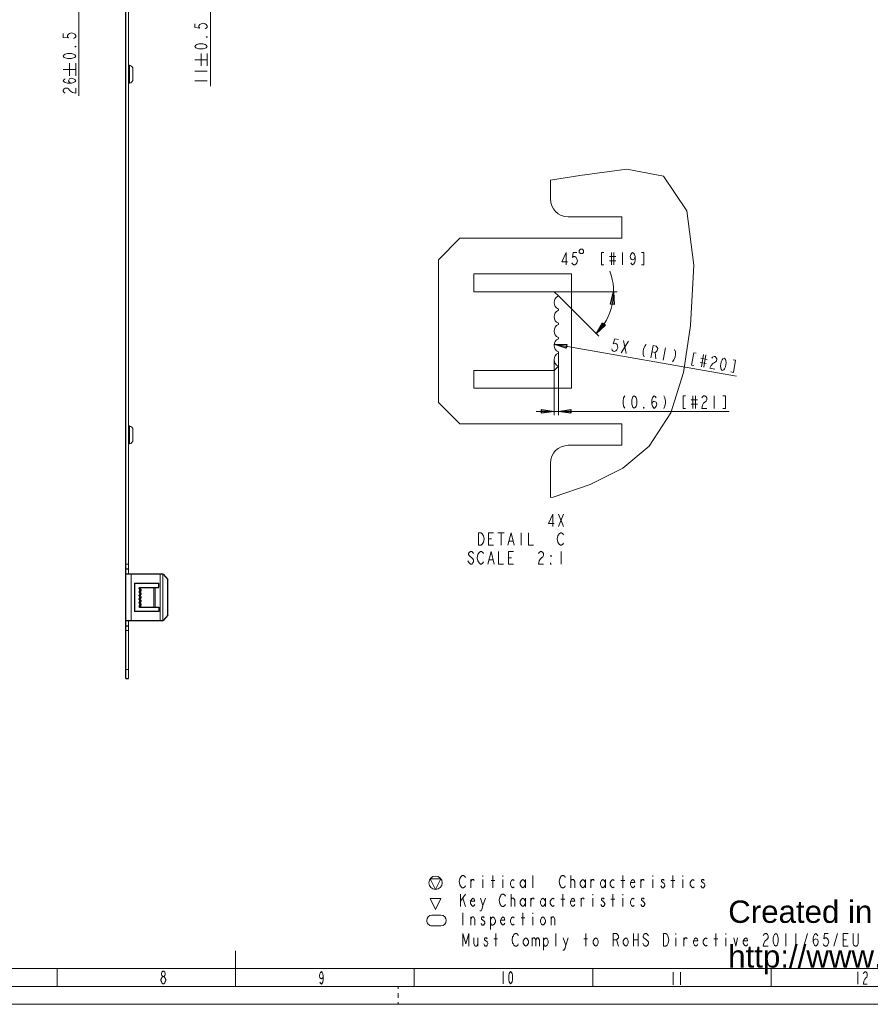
# Model space of a CAD drawing. Header units: millimetres. Extents: x 0 to 839, y 1 to 594.
# Tile 10 of 27: x 364 to 602, y 1 to 277. Entities that reach past the tile are written whole.
import ezdxf

# ---------------------------------------------------------------- set-up
doc = ezdxf.new("R2010")
doc.units = ezdxf.units.MM
doc.header["$MEASUREMENT"] = 0
doc.layers.get('0').update_dxf_attribs({"linetype": 'CONTINUOUS'})
doc.layers.add('13D9150', color=7, linetype='CONTINUOUS')
doc.styles.add('13D91E0', font='Arial.ttf')

# ---------------------------------------------------------------- blocks, each defined once
blk = doc.blocks.new('13A4510')
at = {"layer": '13D9150', "color": 0, "true_color": 0x000001, "style": '13D91E0'}
for s, p in [('Created in Free Online PDF to DWG Converter by CADSoftTools', (0, 0)), ('http://www.cadsofttools.com/pdf-to-dwg-online/', (0, -2))]:
    blk.add_text(s, height=1, dxfattribs=at).set_placement(p)

msp = doc.modelspace()

# ---------------------------------------------------------------- hatches: boundary and pattern name
at = {"true_color": 0x000007}
for points in [[(530.0625, 200.541), (530.1945, 197.01), (529.2045, 197.1255)], [(525.2115, 188.8095), (527.01, 191.829), (527.7855, 191.202)], [(513.4635, 185.922), (516.9945, 185.8065), (516.8295, 184.8165)], [(513.4305, 167.112), (509.949, 166.617), (509.949, 167.607)], [(514.635, 167.112), (518.133, 167.607), (518.133, 166.617)]]:
    msp.add_hatch(color=0, dxfattribs=at).paths.add_polyline_path(points)

# ---------------------------------------------------------------- linework, layer by layer
at = {"color": 0, "linetype": 'Continuous', "lineweight": 15, "true_color": 0x000007}
for points in [[(380.6385, 306.735), (380.6385, 255.3375), (380.6385, 255.3375)], [(417.417, 258.0435), (417.417, 307.989), (417.417, 307.989)], [(413.0445, 275.385), (413.0445, 274.3455), (414.4965, 274.164), (414.216, 274.5105), (414.216, 274.857), (414.4965, 275.22), (414.7935, 275.385), (415.371, 275.5665), (415.965, 275.385), (416.2455, 275.22), (416.5425, 274.857), (416.5425, 274.5105), (416.2455, 274.164), (415.965, 273.999)], [(376.2825, 272.679), (376.2825, 271.6395), (377.7345, 271.458), (377.4375, 271.821), (377.4375, 272.1675), (377.7345, 272.514), (378.0315, 272.679), (378.609, 272.8605), (379.1865, 272.679), (379.4835, 272.514), (379.7805, 272.1675), (379.7805, 271.821), (379.4835, 271.458), (379.1865, 271.293)], [(414.7935, 263.637), (414.7935, 267.1185), (414.7935, 267.1185)], [(416.5425, 263.637), (416.5425, 267.1185), (416.5425, 267.1185)], [(378.0315, 260.931), (378.0315, 264.429), (378.0315, 264.429)], [(379.7805, 260.931), (379.7805, 264.429), (379.7805, 264.429)], [(413.0445, 265.3695), (416.5425, 265.3695), (416.5425, 265.3695)], [(376.2825, 262.68), (379.7805, 262.68), (379.7805, 262.68)], [(413.0445, 262.2345), (416.5425, 262.2345), (416.5425, 262.2345)], [(378.609, 258.8355), (378.0315, 259.0005), (377.7345, 259.5285), (378.0315, 260.0565), (378.609, 260.238), (379.1865, 260.0565), (379.4835, 259.875), (379.7805, 259.5285), (379.4835, 259.182), (379.1865, 259.0005), (378.609, 258.8355), (377.4375, 258.8355), (376.86, 259.0005), (376.5795, 259.182), (376.2825, 259.5285), (376.5795, 259.875), (376.86, 260.0565)], [(413.0445, 259.446), (416.5425, 259.446), (416.5425, 259.446)], [(376.86, 256.047), (376.5795, 256.212), (376.2825, 256.5585), (376.2825, 256.905), (376.5795, 257.268), (376.86, 257.433), (377.4375, 257.433), (377.7345, 257.268), (378.0315, 256.905), (378.312, 256.5585), (378.906, 256.212), (379.7805, 256.047), (379.7805, 257.433)], [(520.6245, 233.0295), (533.7255, 234.8115), (533.7255, 234.8115)], [(512.424, 231.726), (520.6245, 233.0295), (520.6245, 233.0295)], [(516.8295, 208.0485), (516.8295, 211.5465), (515.6085, 208.923), (517.176, 208.923)], [(519.7995, 211.5465), (518.7435, 211.5465), (518.5785, 210.0945), (518.925, 210.3915), (519.2715, 210.3915), (519.618, 210.0945), (519.7995, 209.7975), (519.9645, 209.22), (519.7995, 208.6425), (519.618, 208.3455), (519.2715, 208.0485), (518.925, 208.0485), (518.5785, 208.3455), (518.397, 208.6425)], [(527.3565, 211.5465), (526.6635, 211.5465), (526.6635, 208.0485), (527.3565, 208.0485)], [(528.9405, 210.3915), (530.673, 210.3915), (530.673, 210.3915)], [(528.9405, 209.22), (530.673, 209.22), (530.673, 209.22)], [(529.452, 211.5465), (529.452, 208.0485), (529.452, 208.0485)], [(530.1615, 211.5465), (530.1615, 208.0485), (530.1615, 208.0485)], [(532.6035, 211.5465), (532.6035, 208.0485), (532.6035, 208.0485)], [(536.085, 210.3915), (535.92, 209.7975), (535.392, 209.517), (534.864, 209.7975), (534.699, 210.3915), (534.864, 210.969), (535.0455, 211.2495), (535.392, 211.5465), (535.7385, 211.2495), (535.92, 210.969), (536.085, 210.3915), (536.085, 209.22), (535.92, 208.6425), (535.7385, 208.3455), (535.392, 208.0485), (535.0455, 208.3455), (534.864, 208.6425)], [(537.834, 208.0485), (538.5435, 208.0485), (538.5435, 211.5465), (537.834, 211.5465)], [(513.4635, 200.541), (531.069, 200.541), (531.069, 200.541)], [(514.635, 199.3695), (525.921, 188.1), (525.921, 188.1)], [(531.465, 187.1925), (530.4255, 187.374), (529.9965, 185.9715), (530.3925, 186.2025), (530.739, 186.1365), (531.036, 185.79), (531.1515, 185.4765), (531.234, 184.866), (530.9535, 184.3215), (530.739, 184.074), (530.343, 183.843), (529.9965, 183.909), (529.6995, 184.2555), (529.584, 184.569)], [(532.224, 183.513), (534.204, 186.714), (534.204, 186.714)], [(532.8345, 186.945), (533.61, 183.2655), (533.61, 183.2655)], [(539.2035, 185.8395), (538.758, 185.3115), (538.428, 184.4865), (538.329, 183.909), (538.3455, 183.018), (538.593, 182.391)], [(513.4305, 181.5825), (513.4305, 166.1055), (513.4305, 166.1055)], [(514.635, 183.414), (514.635, 166.1055), (514.635, 166.1055)], [(533.2305, 171.468), (532.884, 170.8905), (532.7025, 170.016), (532.7025, 169.4385), (532.884, 168.564), (533.2305, 167.9865)], [(532.62, 151.2885), (523.479, 146.652), (523.479, 146.652)], [(523.479, 146.652), (513.183, 143.2035), (513.183, 143.2035)], [(513.183, 143.2035), (512.424, 143.055), (512.424, 143.055)], [(513.117, 134.9535), (513.117, 138.4515), (511.8795, 135.828), (513.4635, 135.828)], [(514.6845, 138.4515), (516.0705, 134.9535), (516.0705, 134.9535)], [(514.6845, 134.9535), (516.0705, 138.4515), (516.0705, 138.4515)], [(496.518, 129.723), (495.132, 129.723), (495.132, 133.221), (496.518, 133.221)], [(497.739, 133.221), (499.488, 133.221), (499.488, 133.221)], [(498.6135, 133.221), (498.6135, 129.723), (498.6135, 129.723)], [(500.544, 129.723), (501.402, 133.221), (502.2765, 129.723)], [(504.207, 133.221), (504.207, 129.723), (504.207, 129.723)], [(506.3025, 133.221), (506.3025, 129.723), (507.6885, 129.723)], [(516.0705, 130.3005), (515.9055, 130.02), (515.559, 129.723), (515.2125, 129.723), (514.8495, 130.02), (514.6845, 130.3005), (514.503, 130.5975), (514.338, 131.472), (514.503, 132.3465), (514.6845, 132.627), (514.8495, 132.924), (515.2125, 133.221), (515.559, 133.221), (515.9055, 132.924), (516.0705, 132.627)], [(495.132, 131.472), (495.99, 131.472), (495.99, 131.472)], [(500.8905, 130.878), (501.93, 130.878), (501.93, 130.878)], [(490.941, 127.3965), (490.7595, 127.677), (490.413, 127.974), (490.0665, 127.974), (489.7035, 127.677), (489.5385, 127.3965), (489.5385, 127.0995), (489.7035, 126.819), (490.0665, 126.522), (490.413, 126.225), (490.7595, 125.9445), (490.941, 125.6475), (490.941, 125.07), (490.7595, 124.773), (490.413, 124.476), (490.0665, 124.476), (489.7035, 124.773), (489.5385, 125.07), (489.357, 125.3505)], [(493.7295, 125.07), (493.548, 124.773), (493.2015, 124.476), (492.855, 124.476), (492.5085, 124.773), (492.327, 125.07), (492.162, 125.3505), (491.9805, 126.225), (492.162, 127.0995), (492.327, 127.3965), (492.5085, 127.677), (492.855, 127.974), (493.2015, 127.974), (493.548, 127.677), (493.7295, 127.3965)], [(494.9505, 124.476), (495.825, 127.974), (496.6995, 124.476)], [(497.9205, 127.974), (497.9205, 124.476), (499.323, 124.476)], [(502.1115, 124.476), (500.709, 124.476), (500.709, 127.974), (502.1115, 127.974)], [(509.091, 127.3965), (509.2725, 127.677), (509.619, 127.974), (509.9655, 127.974), (510.312, 127.677), (510.4935, 127.3965), (510.4935, 126.819), (510.312, 126.522), (509.9655, 126.225), (509.619, 125.9445), (509.2725, 125.3505), (509.091, 124.476), (510.4935, 124.476)], [(515.3775, 127.974), (515.3775, 124.476), (515.3775, 124.476)], [(495.297, 125.6475), (496.353, 125.6475), (496.353, 125.6475)], [(500.709, 126.225), (501.5835, 126.225), (501.5835, 126.225)], [(424.446, 6.435), (424.446, 16.401), (424.446, 16.401)], [(19.833, 11.418), (829.059, 11.418), (829.059, 11.418)], [(374.55, 6.435), (374.55, 11.418), (374.55, 11.418)], [(474.342, 6.435), (474.342, 11.418), (474.342, 11.418)], [(524.238, 6.435), (524.238, 11.418), (524.238, 11.418)], [(574.101, 6.435), (574.101, 11.418), (574.101, 11.418)], [(469.854, 5.808), (469.854, 6.435)], [(469.854, 3.3), (469.854, 4.554)], [(-0.132, 1.452), (839.025, 1.452), (839.025, 1.452)], [(469.854, 1.452), (469.854, 2.046)]]:
    msp.add_lwpolyline(points, dxfattribs=at)
at = {"color": 0, "linetype": 'Continuous', "lineweight": 30, "true_color": 0x000007}
for points in [[(393.7725, 123.1395), (393.7725, 292.2645), (393.7725, 292.2645)], [(393.7725, 107.184), (393.7725, 123.1395), (393.7725, 123.1395)], [(393.7725, 123.1395), (394.515, 123.1395), (394.515, 123.1395)], [(404.1675, 121.6545), (393.7725, 121.6545), (393.7725, 121.6545)], [(404.1675, 121.6545), (405.471, 120.153), (405.471, 120.153)], [(396.165, 119.1465), (402.996, 119.1465), (402.996, 119.1465)], [(396.165, 119.1465), (396.165, 111.177), (396.165, 111.177)], [(402.996, 117.909), (402.996, 119.1465), (402.996, 119.1465)], [(405.471, 110.1705), (405.471, 120.153), (405.471, 120.153)], [(397.7325, 117.612), (397.386, 117.612), (397.386, 117.612)], [(397.7325, 116.7045), (397.386, 116.7045), (397.386, 116.7045)], [(397.7325, 116.622), (397.386, 116.622), (397.386, 116.622)], [(397.7325, 115.698), (397.386, 115.698), (397.386, 115.698)], [(397.7325, 115.6155), (397.386, 115.6155), (397.386, 115.6155)], [(397.6335, 117.909), (402.996, 117.909), (402.996, 117.909)], [(397.98, 117.909), (397.7325, 117.612), (397.7325, 117.612)], [(397.7325, 117.612), (397.815, 117.5625), (397.8975, 117.48), (397.947, 117.381), (397.98, 117.2655), (397.9965, 117.15), (397.98, 117.051), (397.947, 116.9355), (397.8975, 116.8365), (397.815, 116.754), (397.7325, 116.7045)], [(397.7325, 116.7045), (397.7325, 116.622), (397.7325, 116.622)], [(397.7325, 116.622), (397.815, 116.556), (397.8975, 116.4735), (397.947, 116.3745), (397.98, 116.2755), (397.9965, 116.16), (397.98, 116.0445), (397.947, 115.9455), (397.8975, 115.8465), (397.815, 115.764), (397.7325, 115.698)], [(397.7325, 115.698), (397.7325, 115.6155), (397.7325, 115.6155)], [(397.7325, 115.6155), (397.815, 115.566), (397.8975, 115.4835), (397.947, 115.3845), (397.98, 115.269), (397.9965, 115.1535), (397.98, 115.0545), (397.947, 114.939), (397.8975, 114.84), (397.815, 114.7575), (397.7325, 114.708)], [(397.7325, 114.708), (397.386, 114.708), (397.386, 114.708)], [(397.7325, 114.6255), (397.386, 114.6255), (397.386, 114.6255)], [(397.7325, 113.7015), (397.386, 113.7015), (397.386, 113.7015)], [(397.7325, 113.619), (397.386, 113.619), (397.386, 113.619)], [(397.7325, 114.708), (397.7325, 114.6255), (397.7325, 114.6255)], [(397.7325, 114.6255), (397.815, 114.5595), (397.8975, 114.477), (397.947, 114.378), (397.98, 114.279), (397.9965, 114.1635), (397.98, 114.048), (397.947, 113.949), (397.8975, 113.85), (397.815, 113.7675), (397.7325, 113.7015)], [(397.7325, 113.7015), (397.7325, 113.619), (397.7325, 113.619)], [(397.7325, 113.619), (397.815, 113.5695), (397.8975, 113.487), (397.947, 113.388), (397.98, 113.2725), (397.9965, 113.1735), (397.98, 113.058), (397.947, 112.9425), (397.8975, 112.8435), (397.815, 112.761), (397.7325, 112.7115)], [(402.996, 111.177), (396.165, 111.177), (396.165, 111.177)], [(397.7325, 112.7115), (397.386, 112.7115), (397.386, 112.7115)], [(397.6335, 112.4145), (402.996, 112.4145), (402.996, 112.4145)], [(397.7325, 112.7115), (397.98, 112.4145), (397.98, 112.4145)], [(402.996, 112.4145), (402.996, 111.177), (402.996, 111.177)], [(405.471, 110.1705), (404.1675, 108.669), (404.1675, 108.669)], [(393.7725, 108.669), (404.1675, 108.669), (404.1675, 108.669)], [(393.7725, 107.184), (394.515, 107.184), (394.515, 107.184)], [(393.7725, 92.466), (393.7725, 107.184), (393.7725, 107.184)], [(393.7725, 92.466), (394.515, 92.466), (394.515, 92.466)]]:
    msp.add_lwpolyline(points, dxfattribs=at)
at = {"color": 0, "linetype": 'Continuous', "lineweight": 20, "true_color": 0x000007}
for points in [[(394.515, 292.2645), (394.515, 123.1395), (394.515, 123.1395)], [(395.769, 262.6965), (395.769, 259.974), (395.769, 259.974)], [(512.424, 231.726), (512.424, 226.479), (512.424, 226.479)], [(517.407, 221.496), (532.3725, 221.496), (532.3725, 221.496)], [(532.3725, 215.5065), (532.3725, 221.496), (532.3725, 221.496)], [(487.0965, 215.5065), (481.107, 209.517), (481.107, 209.517)], [(487.0965, 215.5065), (532.3725, 215.5065), (532.3725, 215.5065)], [(481.107, 169.6035), (481.107, 209.517), (481.107, 209.517)], [(491.0235, 200.541), (491.0235, 205.524), (491.0235, 205.524)], [(491.0235, 205.524), (518.3145, 205.524), (518.3145, 205.524)], [(518.3145, 205.524), (518.3145, 173.5965), (518.3145, 173.5965)], [(491.0235, 200.541), (513.4635, 200.541), (513.4635, 200.541)], [(513.4635, 200.541), (514.635, 199.3695), (514.635, 199.3695)], [(514.635, 195.723), (514.635, 195.393), (514.635, 195.393)], [(514.635, 191.73), (514.635, 191.4), (514.635, 191.4)], [(514.635, 187.737), (514.635, 187.407), (514.635, 187.407)], [(514.635, 183.744), (514.635, 183.414), (514.635, 183.414)], [(514.635, 179.751), (513.4635, 178.596), (513.4635, 178.596)], [(491.0235, 178.596), (491.0235, 173.5965), (491.0235, 173.5965)], [(513.4635, 178.596), (491.0235, 178.596), (491.0235, 178.596)], [(518.3145, 173.5965), (491.0235, 173.5965), (491.0235, 173.5965)], [(481.107, 169.6035), (487.0965, 163.6305), (487.0965, 163.6305)], [(487.0965, 163.6305), (532.3725, 163.6305), (532.3725, 163.6305)], [(532.3725, 163.6305), (532.3725, 157.641), (532.3725, 157.641)], [(395.769, 161.9145), (395.769, 159.192), (395.769, 159.192)], [(532.3725, 157.641), (517.407, 157.641), (517.407, 157.641)], [(512.424, 152.6415), (512.424, 143.055), (512.424, 143.055)], [(394.515, 121.6545), (394.515, 123.1395), (394.515, 123.1395)], [(397.6335, 117.909), (397.386, 117.612), (397.386, 117.612)], [(397.386, 117.612), (397.4025, 117.5955), (397.4355, 117.5955), (397.452, 117.579), (397.4685, 117.5625), (397.485, 117.5295), (397.518, 117.513), (397.5345, 117.4965), (397.551, 117.48), (397.5675, 117.447), (397.584, 117.4305)], [(397.5345, 116.82), (397.518, 116.8035), (397.5015, 116.787), (397.5015, 116.7705), (397.485, 116.7705), (397.4685, 116.754), (397.452, 116.7375), (397.4355, 116.721), (397.419, 116.721), (397.4025, 116.7045), (397.386, 116.7045)], [(397.386, 116.7045), (397.386, 116.622), (397.386, 116.622)], [(397.386, 116.622), (397.4025, 116.6055), (397.4355, 116.589), (397.452, 116.5725), (397.4685, 116.556), (397.485, 116.5395), (397.518, 116.523), (397.5345, 116.5065), (397.551, 116.4735), (397.5675, 116.457), (397.584, 116.4405)], [(397.5345, 115.83), (397.518, 115.8135), (397.5015, 115.797), (397.5015, 115.7805), (397.485, 115.764), (397.4685, 115.7475), (397.452, 115.7475), (397.4355, 115.731), (397.419, 115.7145), (397.4025, 115.7145), (397.386, 115.698)], [(397.386, 115.698), (397.386, 115.6155), (397.386, 115.6155)], [(397.386, 115.6155), (397.4025, 115.599), (397.4355, 115.599), (397.452, 115.5825), (397.4685, 115.566), (397.485, 115.533), (397.518, 115.5165), (397.5345, 115.5), (397.551, 115.4835), (397.5675, 115.4505), (397.584, 115.434)], [(397.65, 117.15), (397.65, 117.117), (397.65, 117.084), (397.6335, 117.051), (397.6335, 117.018), (397.617, 116.985), (397.6005, 116.952), (397.584, 116.919), (397.5675, 116.886), (397.551, 116.853), (397.5345, 116.82)], [(397.65, 116.16), (397.65, 116.127), (397.65, 116.094), (397.6335, 116.0445), (397.6335, 116.0115), (397.617, 115.9785), (397.6005, 115.9455), (397.584, 115.9125), (397.5675, 115.8795), (397.551, 115.8465), (397.5345, 115.83)], [(397.584, 117.4305), (397.584, 117.3975), (397.6005, 117.381), (397.617, 117.348), (397.617, 117.3315), (397.6335, 117.2985), (397.6335, 117.2655), (397.6335, 117.249), (397.65, 117.216), (397.65, 117.183), (397.65, 117.15)], [(397.584, 116.4405), (397.584, 116.4075), (397.6005, 116.3745), (397.617, 116.358), (397.617, 116.325), (397.6335, 116.3085), (397.6335, 116.2755), (397.6335, 116.2425), (397.65, 116.2095), (397.65, 116.193), (397.65, 116.16)], [(397.5345, 114.8235), (397.518, 114.807), (397.5015, 114.7905), (397.5015, 114.7905), (397.485, 114.774), (397.4685, 114.7575), (397.452, 114.741), (397.4355, 114.741), (397.419, 114.7245), (397.4025, 114.708), (397.386, 114.708)], [(397.386, 114.708), (397.386, 114.6255), (397.386, 114.6255)], [(397.386, 114.6255), (397.4025, 114.609), (397.4355, 114.5925), (397.452, 114.576), (397.4685, 114.5595), (397.485, 114.543), (397.518, 114.5265), (397.5345, 114.51), (397.551, 114.477), (397.5675, 114.4605), (397.584, 114.444)], [(397.5345, 113.8335), (397.518, 113.817), (397.5015, 113.8005), (397.5015, 113.784), (397.485, 113.7675), (397.4685, 113.751), (397.452, 113.751), (397.4355, 113.7345), (397.419, 113.718), (397.4025, 113.718), (397.386, 113.7015)], [(397.386, 113.7015), (397.386, 113.619), (397.386, 113.619)], [(397.386, 113.619), (397.4025, 113.6025), (397.4355, 113.6025), (397.452, 113.586), (397.4685, 113.5695), (397.485, 113.553), (397.518, 113.52), (397.5345, 113.5035), (397.551, 113.487), (397.5675, 113.454), (397.584, 113.4375)], [(397.5675, 112.8765), (397.551, 112.86), (397.5345, 112.8435), (397.518, 112.8105), (397.5015, 112.794), (397.485, 112.7775), (397.4685, 112.761), (397.452, 112.7445), (397.419, 112.728), (397.4025, 112.728), (397.386, 112.7115)], [(397.65, 115.1535), (397.65, 115.1205), (397.65, 115.0875), (397.6335, 115.0545), (397.6335, 115.0215), (397.617, 114.9885), (397.6005, 114.9555), (397.584, 114.9225), (397.5675, 114.8895), (397.551, 114.8565), (397.5345, 114.8235)], [(397.65, 114.1635), (397.65, 114.1305), (397.65, 114.0975), (397.6335, 114.0645), (397.6335, 114.015), (397.617, 113.982), (397.6005, 113.949), (397.584, 113.916), (397.5675, 113.883), (397.551, 113.85), (397.5345, 113.8335)], [(397.65, 113.1735), (397.65, 113.1405), (397.65, 113.1075), (397.6335, 113.0745), (397.6335, 113.0415), (397.6335, 113.0085), (397.617, 112.992), (397.6005, 112.959), (397.6005, 112.926), (397.584, 112.9095), (397.5675, 112.8765)], [(397.584, 115.434), (397.584, 115.4175), (397.6005, 115.3845), (397.617, 115.3515), (397.617, 115.335), (397.6335, 115.302), (397.6335, 115.269), (397.6335, 115.2525), (397.65, 115.2195), (397.65, 115.1865), (397.65, 115.1535)], [(397.584, 114.444), (397.584, 114.411), (397.6005, 114.378), (397.617, 114.3615), (397.617, 114.3285), (397.6335, 114.312), (397.6335, 114.279), (397.6335, 114.246), (397.65, 114.213), (397.65, 114.1965), (397.65, 114.1635)], [(397.584, 113.4375), (397.584, 113.421), (397.6005, 113.388), (397.617, 113.355), (397.617, 113.3385), (397.6335, 113.3055), (397.6335, 113.2725), (397.6335, 113.256), (397.65, 113.223), (397.65, 113.19), (397.65, 113.1735)], [(397.386, 112.7115), (397.6335, 112.4145), (397.6335, 112.4145)], [(394.515, 108.669), (394.515, 107.184), (394.515, 107.184)], [(394.515, 107.184), (394.515, 92.466), (394.515, 92.466)]]:
    msp.add_lwpolyline(points, dxfattribs=at)
at = {"color": 0, "linetype": 'Continuous', "lineweight": 15, "true_color": 0x000007}
for points in [[(416.5425, 269.0985), (416.2455, 268.752), (415.965, 268.5705), (415.371, 268.4055), (414.216, 268.4055), (413.622, 268.5705), (413.3415, 268.752), (413.0445, 269.0985), (413.3415, 269.445), (413.622, 269.6265), (414.216, 269.808), (415.371, 269.808), (415.965, 269.6265), (416.2455, 269.445)], [(416.5425, 271.9035), (416.5425, 271.722), (416.2455, 271.722)], [(379.7805, 266.3925), (379.4835, 266.046), (379.1865, 265.881), (378.609, 265.6995), (377.4375, 265.6995), (376.86, 265.881), (376.5795, 266.046), (376.2825, 266.3925), (376.5795, 266.7555), (376.86, 266.9205), (377.4375, 267.102), (378.609, 267.102), (379.1865, 266.9205), (379.4835, 266.7555)], [(379.7805, 269.1975), (379.7805, 269.016), (379.4835, 269.016)], [(520.4925, 212.124), (520.4925, 211.5465), (520.7895, 211.2495), (521.367, 211.2495), (521.664, 211.5465), (521.664, 212.124), (521.367, 212.421), (520.7895, 212.421)], [(535.8375, 167.9865), (535.491, 168.267), (535.326, 168.564), (535.1445, 169.1415), (535.1445, 170.313), (535.326, 170.8905), (535.491, 171.1875), (535.8375, 171.468), (536.2005, 171.1875), (536.3655, 170.8905), (536.547, 170.313), (536.547, 169.1415), (536.3655, 168.564), (536.2005, 168.267)], [(538.6425, 167.9865), (538.461, 167.9865), (538.461, 168.267)], [(492.327, 133.221), (493.0365, 133.221), (493.383, 132.924), (493.548, 132.627), (493.7295, 132.3465), (493.8945, 131.472), (493.7295, 130.5975), (493.548, 130.3005), (493.383, 130.02), (493.0365, 129.723), (492.327, 129.723)], [(512.589, 126.819), (512.589, 126.522), (512.4075, 126.819)], [(512.589, 124.476), (512.4075, 124.476), (512.4075, 124.773)]]:
    msp.add_lwpolyline(points, close=True, dxfattribs=at)
at = {"color": 0, "linetype": 'Continuous', "lineweight": 9, "true_color": 0x000007}
for points in [[(394.779, 263.835), (394.779, 258.8355), (394.779, 258.8355)], [(394.779, 163.053), (394.779, 158.07), (394.779, 158.07)], [(393.7725, 124.3935), (394.515, 124.3935), (394.515, 124.3935)], [(395.2575, 121.6545), (395.2575, 108.669), (395.2575, 108.669)], [(403.3425, 121.6545), (403.3425, 108.669), (403.3425, 108.669)], [(404.085, 121.6545), (404.085, 108.669), (404.085, 108.669)], [(401.5935, 112.4145), (401.5935, 117.909), (401.5935, 117.909)], [(401.9235, 112.4145), (401.9235, 117.909), (401.9235, 117.909)], [(393.7725, 105.93), (394.515, 105.93), (394.515, 105.93)], [(394.515, 94.9575), (393.7725, 94.9575), (393.7725, 94.9575)]]:
    msp.add_lwpolyline(points, dxfattribs=at)
at = {"color": 0, "linetype": 'Continuous', "lineweight": 5, "true_color": 0x000007}
for points in [[(533.742, 234.795), (544.038, 232.815), (544.038, 232.815)], [(544.038, 232.815), (550.506, 223.146), (550.506, 223.146)], [(550.506, 223.146), (552.453, 207.999), (552.453, 207.999)], [(552.453, 207.999), (551.562, 191.103), (551.562, 191.103)], [(551.562, 191.103), (549.582, 178.002), (549.582, 178.002)], [(513.48, 185.922), (564.432, 176.946), (564.432, 176.946)], [(540.507, 182.061), (541.101, 185.493), (541.959, 185.328), (542.256, 184.998), (542.388, 184.668), (542.256, 184.107), (542.058, 183.843), (541.662, 183.612), (540.804, 183.777)], [(544.533, 184.899), (543.939, 181.434), (543.939, 181.434)], [(547.107, 184.437), (547.371, 183.81), (547.371, 182.919), (547.272, 182.325), (546.942, 181.5), (546.513, 181.005)], [(541.662, 183.612), (541.86, 181.797), (541.86, 181.797)], [(553.146, 183.381), (552.453, 183.513), (551.859, 180.048), (552.519, 179.949)], [(554.466, 181.962), (556.215, 181.665), (556.215, 181.665)], [(555.192, 183.018), (554.598, 179.586), (554.598, 179.586)], [(555.885, 182.886), (555.291, 179.454), (555.291, 179.454)], [(557.502, 182.028), (557.733, 182.259), (558.129, 182.49), (558.459, 182.424), (558.756, 182.094), (558.888, 181.764), (558.789, 181.203), (558.558, 180.939), (558.162, 180.708), (557.766, 180.51), (557.337, 179.982), (557.007, 179.157), (558.393, 178.926)], [(554.268, 180.807), (555.984, 180.51), (555.984, 180.51)], [(562.848, 178.134), (563.541, 178.002), (564.135, 181.434), (563.442, 181.566)], [(549.582, 178.002), (546.018, 166.683), (546.018, 166.683)], [(540.738, 169.125), (540.903, 169.719), (541.431, 170.016), (541.959, 169.719), (542.124, 169.125), (541.959, 168.564), (541.794, 168.267), (541.431, 167.97), (541.101, 168.267), (540.903, 168.564), (540.738, 169.125), (540.738, 170.313), (540.903, 170.874), (541.101, 171.171), (541.431, 171.468), (541.794, 171.171), (541.959, 170.874)], [(544.071, 171.468), (544.401, 170.874), (544.599, 170.016), (544.599, 169.422), (544.401, 168.564), (544.071, 167.97)], [(550.176, 171.468), (549.483, 171.468), (549.483, 167.97), (550.176, 167.97)], [(552.255, 171.468), (552.255, 167.97), (552.255, 167.97)], [(552.981, 171.468), (552.981, 167.97), (552.981, 167.97)], [(554.697, 170.874), (554.895, 171.171), (555.225, 171.468), (555.588, 171.468), (555.918, 171.171), (556.116, 170.874), (556.116, 170.313), (555.918, 170.016), (555.588, 169.719), (555.225, 169.422), (554.895, 168.861), (554.697, 167.97), (556.116, 167.97)], [(558.195, 171.468), (558.195, 167.97), (558.195, 167.97)], [(560.637, 167.97), (561.363, 167.97), (561.363, 171.468), (560.637, 171.468)], [(551.727, 170.313), (553.476, 170.313), (553.476, 170.313)], [(551.727, 169.125), (553.476, 169.125), (553.476, 169.125)], [(508.464, 167.112), (562.386, 167.112), (562.386, 167.112)], [(546.018, 166.683), (540.045, 157.377), (540.045, 157.377)], [(540.045, 157.377), (532.62, 151.272), (532.62, 151.272)], [(480.315, 33.528), (478.797, 36.531), (478.797, 36.531)], [(478.797, 36.531), (481.8, 36.531), (481.8, 36.531)], [(481.8, 36.531), (480.315, 33.528), (480.315, 33.528)], [(488.664, 34.584), (488.466, 34.287), (488.136, 33.99), (487.773, 33.99), (487.443, 34.287), (487.245, 34.584), (487.08, 34.881), (486.915, 35.739), (487.08, 36.63), (487.245, 36.927), (487.443, 37.191), (487.773, 37.488), (488.136, 37.488), (488.466, 37.191), (488.664, 36.927)], [(490.215, 33.99), (490.215, 36.333), (490.215, 36.333)], [(490.215, 35.739), (490.578, 36.333), (490.908, 36.333), (491.106, 36.036)], [(493.548, 37.488), (493.548, 37.191), (493.548, 37.191)], [(493.548, 36.333), (493.548, 33.99), (493.548, 33.99)], [(495.825, 36.036), (496.848, 36.036), (496.848, 36.036)], [(496.32, 33.99), (496.32, 37.488), (496.32, 37.488)], [(499.125, 37.488), (499.125, 37.191), (499.125, 37.191)], [(499.125, 36.333), (499.125, 33.99), (499.125, 33.99)], [(502.26, 34.287), (501.93, 33.99), (501.567, 34.287), (501.237, 34.881), (501.237, 35.475), (501.567, 36.036), (501.93, 36.333), (502.26, 36.036)], [(505.428, 34.881), (505.065, 34.287), (504.702, 33.99), (504.372, 34.287), (504.009, 34.881), (504.009, 35.475), (504.372, 36.036), (504.702, 36.333), (505.065, 36.036), (505.428, 35.475)], [(505.428, 36.333), (505.428, 33.99), (505.428, 33.99)], [(507.507, 33.99), (507.507, 37.488), (507.507, 37.488)], [(516.582, 34.584), (516.417, 34.287), (516.054, 33.99), (515.724, 33.99), (515.361, 34.287), (515.196, 34.584), (515.031, 34.881), (514.833, 35.739), (515.031, 36.63), (515.196, 36.927), (515.361, 37.191), (515.724, 37.488), (516.054, 37.488), (516.417, 37.191), (516.582, 36.927)], [(518.166, 33.99), (518.166, 37.488), (518.166, 37.488)], [(518.166, 35.739), (518.166, 36.036), (518.496, 36.333), (518.694, 36.333), (518.859, 36.333), (519.222, 35.739), (519.222, 33.99)], [(522.192, 34.881), (521.829, 34.287), (521.466, 33.99), (521.136, 34.287), (520.773, 34.881), (520.773, 35.475), (521.136, 36.036), (521.466, 36.333), (521.829, 36.036), (522.192, 35.475)], [(522.192, 36.333), (522.192, 33.99), (522.192, 33.99)], [(523.743, 33.99), (523.743, 36.333), (523.743, 36.333)], [(523.743, 35.739), (524.106, 36.333), (524.436, 36.333), (524.634, 36.036)], [(527.769, 34.881), (527.406, 34.287), (527.076, 33.99), (526.713, 34.287), (526.383, 34.881), (526.383, 35.475), (526.713, 36.036), (527.076, 36.333), (527.406, 36.036), (527.769, 35.475)], [(527.769, 36.333), (527.769, 33.99), (527.769, 33.99)], [(530.211, 34.287), (529.848, 33.99), (529.518, 34.287), (529.155, 34.881), (529.155, 35.475), (529.518, 36.036), (529.848, 36.333), (530.211, 36.036)], [(532.125, 36.036), (533.181, 36.036), (533.181, 36.036)], [(532.653, 33.99), (532.653, 37.488), (532.653, 37.488)], [(535.986, 34.584), (535.788, 34.287), (535.458, 33.99), (535.095, 34.287), (534.765, 34.881), (534.765, 35.475), (535.095, 36.036), (535.458, 36.333), (535.788, 36.036), (535.986, 35.475), (534.765, 35.475)], [(537.702, 33.99), (537.702, 36.333), (537.702, 36.333)], [(537.702, 35.739), (538.065, 36.333), (538.428, 36.333), (538.593, 36.036)], [(541.035, 37.488), (541.035, 37.191), (541.035, 37.191)], [(541.035, 36.333), (541.035, 33.99), (541.035, 33.99)], [(544.17, 36.036), (544.005, 36.333), (543.642, 36.333), (543.477, 36.036), (543.477, 35.739), (543.84, 35.475), (544.17, 35.178), (544.368, 34.881), (544.368, 34.584), (544.17, 34.287), (544.005, 33.99), (543.642, 33.99), (543.477, 34.287), (543.312, 34.584)], [(546.084, 36.036), (547.14, 36.036), (547.14, 36.036)], [(546.612, 33.99), (546.612, 37.488), (546.612, 37.488)], [(549.417, 37.488), (549.417, 37.191), (549.417, 37.191)], [(549.417, 36.333), (549.417, 33.99), (549.417, 33.99)], [(552.552, 34.287), (552.222, 33.99), (551.859, 34.287), (551.496, 34.881), (551.496, 35.475), (551.859, 36.036), (552.222, 36.333), (552.552, 36.036)], [(555.357, 36.036), (555.192, 36.333), (554.829, 36.333), (554.664, 36.036), (554.664, 35.739), (554.994, 35.475), (555.357, 35.178), (555.522, 34.881), (555.522, 34.584), (555.357, 34.287), (555.192, 33.99), (554.829, 33.99), (554.664, 34.287), (554.466, 34.584)], [(480.315, 27.984), (478.83, 30.987), (478.83, 30.987)], [(478.83, 30.987), (481.8, 30.987), (481.8, 30.987)], [(481.8, 30.987), (480.315, 27.984), (480.315, 27.984)], [(487.245, 32.274), (487.245, 28.776), (487.245, 28.776)], [(487.245, 30.228), (488.664, 32.274), (488.664, 32.274)], [(487.938, 31.086), (488.664, 28.776), (488.664, 28.776)], [(491.271, 29.337), (491.106, 29.073), (490.743, 28.776), (490.413, 29.073), (490.05, 29.634), (490.05, 30.228), (490.413, 30.789), (490.743, 31.086), (491.106, 30.789), (491.271, 30.228), (490.05, 30.228)], [(492.855, 31.086), (493.548, 29.073), (493.35, 28.182), (493.02, 27.588), (492.657, 27.588)], [(493.548, 29.073), (494.241, 31.086), (494.241, 31.086)], [(499.818, 29.337), (499.653, 29.073), (499.29, 28.776), (498.96, 28.776), (498.597, 29.073), (498.432, 29.337), (498.267, 29.634), (498.069, 30.525), (498.267, 31.383), (498.432, 31.68), (498.597, 31.977), (498.96, 32.274), (499.29, 32.274), (499.653, 31.977), (499.818, 31.68)], [(501.402, 28.776), (501.402, 32.274), (501.402, 32.274)], [(501.402, 30.525), (501.402, 30.789), (501.732, 31.086), (501.93, 31.086), (502.095, 31.086), (502.458, 30.525), (502.458, 28.776)], [(505.428, 29.634), (505.065, 29.073), (504.702, 28.776), (504.372, 29.073), (504.009, 29.634), (504.009, 30.228), (504.372, 30.789), (504.702, 31.086), (505.065, 30.789), (505.428, 30.228)], [(505.428, 31.086), (505.428, 28.776), (505.428, 28.776)], [(506.979, 28.776), (506.979, 31.086), (506.979, 31.086)], [(506.979, 30.525), (507.342, 31.086), (507.672, 31.086), (507.87, 30.789)], [(511.005, 29.634), (510.642, 29.073), (510.312, 28.776), (509.949, 29.073), (509.619, 29.634), (509.619, 30.228), (509.949, 30.789), (510.312, 31.086), (510.642, 30.789), (511.005, 30.228)], [(511.005, 31.086), (511.005, 28.776), (511.005, 28.776)], [(513.447, 29.073), (513.084, 28.776), (512.754, 29.073), (512.391, 29.634), (512.391, 30.228), (512.754, 30.789), (513.084, 31.086), (513.447, 30.789)], [(515.361, 30.789), (516.417, 30.789), (516.417, 30.789)], [(515.889, 28.776), (515.889, 32.274), (515.889, 32.274)], [(519.222, 29.337), (519.024, 29.073), (518.694, 28.776), (518.331, 29.073), (518.001, 29.634), (518.001, 30.228), (518.331, 30.789), (518.694, 31.086), (519.024, 30.789), (519.222, 30.228), (518.001, 30.228)], [(520.971, 28.776), (520.971, 31.086), (520.971, 31.086)], [(520.971, 30.525), (521.301, 31.086), (521.664, 31.086), (521.829, 30.789)], [(524.271, 32.274), (524.271, 31.977), (524.271, 31.977)], [(524.271, 31.086), (524.271, 28.776), (524.271, 28.776)], [(527.406, 30.789), (527.241, 31.086), (526.878, 31.086), (526.713, 30.789), (526.713, 30.525), (527.076, 30.228), (527.406, 29.931), (527.604, 29.634), (527.604, 29.337), (527.406, 29.073), (527.241, 28.776), (526.878, 28.776), (526.713, 29.073), (526.548, 29.337)], [(529.32, 30.789), (530.376, 30.789), (530.376, 30.789)], [(529.848, 28.776), (529.848, 32.274), (529.848, 32.274)], [(532.653, 32.274), (532.653, 31.977), (532.653, 31.977)], [(532.653, 31.086), (532.653, 28.776), (532.653, 28.776)], [(535.788, 29.073), (535.458, 28.776), (535.095, 29.073), (534.765, 29.634), (534.765, 30.228), (535.095, 30.789), (535.458, 31.086), (535.788, 30.789)], [(538.593, 30.789), (538.428, 31.086), (538.065, 31.086), (537.9, 30.789), (537.9, 30.525), (538.23, 30.228), (538.593, 29.931), (538.758, 29.634), (538.758, 29.337), (538.593, 29.073), (538.428, 28.776), (538.065, 28.776), (537.9, 29.073), (537.702, 29.337)], [(481.833, 26.367), (479.325, 26.367), (479.325, 26.367)], [(487.938, 27.027), (487.938, 23.529), (487.938, 23.529)], [(490.215, 23.529), (490.215, 25.872), (490.215, 25.872)], [(490.215, 25.278), (490.578, 25.872), (490.908, 25.872), (491.271, 25.278), (491.271, 23.529)], [(493.878, 25.575), (493.713, 25.872), (493.35, 25.872), (493.185, 25.575), (493.185, 25.278), (493.548, 24.981), (493.878, 24.684), (494.076, 24.387), (494.076, 24.123), (493.878, 23.826), (493.713, 23.529), (493.35, 23.529), (493.185, 23.826), (493.02, 24.123)], [(495.627, 24.981), (495.99, 25.575), (496.32, 25.872), (496.683, 25.575), (497.046, 24.981), (497.046, 24.387), (496.683, 23.826), (496.32, 23.529), (495.99, 23.529), (495.627, 24.387)], [(495.627, 25.872), (495.627, 22.374), (495.627, 22.374)], [(499.653, 24.123), (499.488, 23.826), (499.125, 23.529), (498.795, 23.826), (498.432, 24.387), (498.432, 24.981), (498.795, 25.575), (499.125, 25.872), (499.488, 25.575), (499.653, 24.981), (498.432, 24.981)], [(502.26, 23.826), (501.93, 23.529), (501.567, 23.826), (501.237, 24.387), (501.237, 24.981), (501.567, 25.575), (501.93, 25.872), (502.26, 25.575)], [(504.207, 25.575), (505.23, 25.575), (505.23, 25.575)], [(504.702, 23.529), (504.702, 27.027), (504.702, 27.027)], [(507.507, 27.027), (507.507, 26.73), (507.507, 26.73)], [(507.507, 25.872), (507.507, 23.529), (507.507, 23.529)], [(512.589, 23.529), (512.589, 25.872), (512.589, 25.872)], [(512.589, 25.278), (512.919, 25.872), (513.282, 25.872), (513.612, 25.278), (513.612, 23.529)], [(481.833, 23.364), (479.325, 23.364), (479.325, 23.364)], [(487.905, 17.721), (487.905, 21.219), (488.796, 18.315), (489.654, 21.219), (489.654, 17.721)], [(491.04, 20.031), (491.04, 18.315), (491.403, 17.721), (491.766, 17.721), (492.096, 18.315)], [(492.096, 20.031), (492.096, 17.721), (492.096, 17.721)], [(494.703, 19.767), (494.538, 20.031), (494.208, 20.031), (494.01, 19.767), (494.01, 19.47), (494.373, 19.173), (494.703, 18.876), (494.901, 18.579), (494.901, 18.315), (494.703, 18.018), (494.538, 17.721), (494.208, 17.721), (494.01, 18.018), (493.845, 18.315)], [(496.65, 19.767), (497.673, 19.767), (497.673, 19.767)], [(497.178, 17.721), (497.178, 21.219), (497.178, 21.219)], [(503.448, 18.315), (503.283, 18.018), (502.92, 17.721), (502.59, 17.721), (502.227, 18.018), (502.062, 18.315), (501.864, 18.579), (501.699, 19.47), (501.864, 20.328), (502.062, 20.625), (502.227, 20.922), (502.59, 21.219), (502.92, 21.219), (503.283, 20.922), (503.448, 20.625)], [(507.276, 20.031), (507.276, 17.721), (507.276, 17.721)], [(507.276, 19.47), (507.639, 20.031), (508.002, 20.031), (508.332, 19.47), (508.332, 17.721)], [(508.332, 19.47), (508.695, 20.031), (509.025, 20.031), (509.388, 19.47), (509.388, 17.721)], [(510.444, 19.173), (510.774, 19.767), (511.137, 20.031), (511.467, 19.767), (511.83, 19.173), (511.83, 18.579), (511.467, 18.018), (511.137, 17.721), (510.774, 17.721), (510.444, 18.579)], [(510.444, 20.031), (510.444, 16.566), (510.444, 16.566)], [(513.942, 17.721), (513.942, 21.219), (513.942, 21.219)], [(516.021, 20.031), (516.714, 18.018), (516.549, 17.127), (516.186, 16.566), (515.856, 16.566)], [(516.714, 18.018), (517.407, 20.031), (517.407, 20.031)], [(521.796, 19.767), (522.819, 19.767), (522.819, 19.767)], [(522.291, 17.721), (522.291, 21.219), (522.291, 21.219)], [(529.98, 17.721), (529.98, 21.219), (530.871, 21.219), (531.201, 20.922), (531.399, 20.625), (531.399, 20.031), (531.201, 19.767), (530.871, 19.47), (529.98, 19.47)], [(530.871, 19.47), (531.399, 17.721), (531.399, 17.721)], [(535.59, 21.219), (535.59, 17.721), (535.59, 17.721)], [(535.59, 19.47), (536.976, 19.47), (536.976, 19.47)], [(536.976, 21.219), (536.976, 17.721), (536.976, 17.721)], [(539.781, 20.625), (539.583, 20.922), (539.253, 21.219), (538.89, 21.219), (538.56, 20.922), (538.362, 20.625), (538.362, 20.328), (538.56, 20.031), (538.89, 19.767), (539.253, 19.47), (539.583, 19.173), (539.781, 18.876), (539.781, 18.315), (539.583, 18.018), (539.253, 17.721), (538.89, 17.721), (538.56, 18.018), (538.362, 18.315), (538.197, 18.579)], [(547.437, 21.219), (547.437, 20.922), (547.437, 20.922)], [(547.437, 20.031), (547.437, 17.721), (547.437, 17.721)], [(549.714, 17.721), (549.714, 20.031), (549.714, 20.031)], [(549.714, 19.47), (550.077, 20.031), (550.407, 20.031), (550.605, 19.767)], [(553.575, 18.315), (553.377, 18.018), (553.047, 17.721), (552.684, 18.018), (552.354, 18.579), (552.354, 19.173), (552.684, 19.767), (553.047, 20.031), (553.377, 19.767), (553.575, 19.173), (552.354, 19.173)], [(556.182, 18.018), (555.819, 17.721), (555.489, 18.018), (555.126, 18.579), (555.126, 19.173), (555.489, 19.767), (555.819, 20.031), (556.182, 19.767)], [(558.096, 19.767), (559.152, 19.767), (559.152, 19.767)], [(558.624, 17.721), (558.624, 21.219), (558.624, 21.219)], [(561.429, 21.219), (561.429, 20.922), (561.429, 20.922)], [(561.429, 20.031), (561.429, 17.721), (561.429, 17.721)], [(563.706, 20.031), (564.201, 17.721), (564.729, 20.031)], [(567.534, 18.315), (567.369, 18.018), (567.006, 17.721), (566.643, 18.018), (566.313, 18.579), (566.313, 19.173), (566.643, 19.767), (567.006, 20.031), (567.369, 19.767), (567.534, 19.173), (566.313, 19.173)], [(571.89, 20.625), (572.088, 20.922), (572.418, 21.219), (572.781, 21.219), (573.111, 20.922), (573.309, 20.625), (573.309, 20.031), (573.111, 19.767), (572.781, 19.47), (572.418, 19.173), (572.088, 18.579), (571.89, 17.721), (573.309, 17.721)], [(578.193, 21.219), (578.193, 17.721), (578.193, 17.721)], [(580.965, 21.219), (580.965, 17.721), (580.965, 17.721)], [(583.242, 17.721), (584.298, 21.219), (584.298, 21.219)], [(585.882, 18.876), (586.047, 19.47), (586.575, 19.767), (587.103, 19.47), (587.268, 18.876), (587.103, 18.315), (586.905, 18.018), (586.575, 17.721), (586.212, 18.018), (586.047, 18.315), (585.882, 18.876), (585.882, 20.031), (586.047, 20.625), (586.212, 20.922), (586.575, 21.219), (586.905, 20.922), (587.103, 20.625)], [(590.073, 21.219), (589.017, 21.219), (588.819, 19.767), (589.182, 20.031), (589.545, 20.031), (589.875, 19.767), (590.073, 19.47), (590.238, 18.876), (590.073, 18.315), (589.875, 18.018), (589.545, 17.721), (589.182, 17.721), (588.819, 18.018), (588.654, 18.315)], [(591.624, 17.721), (592.68, 21.219), (592.68, 21.219)], [(595.65, 17.721), (594.264, 17.721), (594.264, 21.219), (595.65, 21.219)], [(594.264, 19.47), (595.122, 19.47), (595.122, 19.47)], [(598.455, 21.219), (598.455, 18.315), (598.257, 18.018), (597.927, 17.721), (597.564, 17.721), (597.201, 18.018), (597.036, 18.315), (597.036, 21.219)], [(404.118, 9.24), (403.854, 9.537), (403.722, 9.834), (403.722, 10.098), (403.854, 10.395), (404.118, 10.692), (404.382, 10.692), (404.646, 10.395), (404.778, 10.098), (404.778, 9.834), (404.646, 9.537), (404.382, 9.24)], [(448.932, 9.405), (448.8, 8.844), (448.404, 8.547), (448.008, 8.844), (447.876, 9.405), (448.008, 9.999), (448.14, 10.296), (448.404, 10.593), (448.668, 10.296), (448.8, 9.999), (448.932, 9.405), (448.932, 8.25), (448.8, 7.656), (448.668, 7.392), (448.404, 7.095), (448.14, 7.392), (448.008, 7.656)], [(499.224, 10.659), (499.224, 7.161), (499.224, 7.161)], [(546.711, 10.395), (546.711, 6.897), (546.711, 6.897)], [(548.79, 10.395), (548.79, 6.897), (548.79, 6.897)], [(598.356, 10.56), (598.356, 7.062), (598.356, 7.062)], [(599.907, 9.966), (600.039, 10.263), (600.303, 10.56), (600.567, 10.56), (600.831, 10.263), (600.963, 9.966), (600.963, 9.372), (600.831, 9.075), (600.567, 8.811), (600.303, 8.514), (600.039, 7.92), (599.907, 7.062), (600.963, 7.062)], [(14.85, 6.435), (834.042, 6.435), (834.042, 6.435)]]:
    msp.add_lwpolyline(points, dxfattribs=at)
at = {"color": 0, "linetype": 'Continuous', "lineweight": -2, "true_color": 0x000007}
for points in [[(530.0625, 200.541), (530.1945, 197.01), (529.2045, 197.1255)], [(525.2115, 188.8095), (527.01, 191.829), (527.7855, 191.202)], [(513.4635, 185.922), (516.9945, 185.8065), (516.8295, 184.8165)], [(513.4305, 167.112), (509.949, 166.617), (509.949, 167.607)], [(514.635, 167.112), (518.133, 167.607), (518.133, 166.617)]]:
    msp.add_lwpolyline(points, close=True, dxfattribs=at)
at = {"color": 0, "linetype": 'Continuous', "lineweight": 5, "true_color": 0x000007}
for points in [[(560.439, 178.563), (560.142, 178.893), (560.043, 179.223), (559.944, 179.817), (560.142, 180.972), (560.439, 181.5), (560.637, 181.764), (561.033, 181.995), (561.33, 181.632), (561.462, 181.335), (561.528, 180.708), (561.33, 179.586), (561.066, 179.025), (560.835, 178.761)], [(511.005, 24.387), (510.642, 23.826), (510.312, 23.529), (509.949, 23.826), (509.619, 24.387), (509.619, 24.981), (509.949, 25.575), (510.312, 25.872), (510.642, 25.575), (511.005, 24.981)], [(506.253, 18.579), (505.89, 18.018), (505.56, 17.721), (505.197, 18.018), (504.834, 18.579), (504.834, 19.173), (505.197, 19.767), (505.56, 20.031), (505.89, 19.767), (506.253, 19.173)], [(525.789, 18.579), (525.459, 18.018), (525.096, 17.721), (524.766, 18.018), (524.403, 18.579), (524.403, 19.173), (524.766, 19.767), (525.096, 20.031), (525.459, 19.767), (525.789, 19.173)], [(534.171, 18.579), (533.841, 18.018), (533.478, 17.721), (533.148, 18.018), (532.785, 18.579), (532.785, 19.173), (533.148, 19.767), (533.478, 20.031), (533.841, 19.767), (534.171, 19.173)], [(543.972, 21.219), (544.665, 21.219), (544.995, 20.922), (545.193, 20.625), (545.358, 20.328), (545.523, 19.47), (545.358, 18.579), (545.193, 18.315), (544.995, 18.018), (544.665, 17.721), (543.972, 17.721)], [(575.388, 17.721), (575.025, 18.018), (574.86, 18.315), (574.695, 18.876), (574.695, 20.031), (574.86, 20.625), (575.025, 20.922), (575.388, 21.219), (575.751, 20.922), (575.916, 20.625), (576.081, 20.031), (576.081, 18.876), (575.916, 18.315), (575.751, 18.018)], [(404.118, 7.194), (403.854, 7.491), (403.722, 7.788), (403.59, 8.085), (403.59, 8.382), (403.722, 8.646), (403.854, 8.943), (404.118, 9.24), (404.382, 9.24), (404.646, 8.943), (404.778, 8.646), (404.91, 8.382), (404.91, 8.085), (404.778, 7.788), (404.646, 7.491), (404.382, 7.194)], [(501.303, 7.161), (501.039, 7.458), (500.907, 7.722), (500.775, 8.316), (500.775, 9.471), (500.907, 10.065), (501.039, 10.362), (501.303, 10.659), (501.567, 10.362), (501.699, 10.065), (501.831, 9.471), (501.831, 8.316), (501.699, 7.722), (501.567, 7.458)]]:
    msp.add_lwpolyline(points, close=True, dxfattribs=at)
at = {"color": 0, "linetype": 'Continuous', "lineweight": 20, "true_color": 0x000007}
for points in [[(394.515, 264.132), (394.515, 263.9835), (394.6305, 263.8515), (394.779, 263.835)], [(394.779, 263.835), (395.34, 263.7525), (395.769, 263.274), (395.769, 262.6965)], [(394.779, 258.8355), (394.6305, 258.819), (394.515, 258.687), (394.515, 258.5385)], [(395.769, 259.974), (395.769, 259.413), (395.34, 258.918), (394.779, 258.8355)], [(512.424, 226.479), (512.424, 223.7235), (514.6515, 221.496), (517.407, 221.496)], [(514.635, 199.3695), (513.909, 199.056), (513.4305, 198.3465), (513.4305, 197.5545)], [(513.4305, 197.5545), (513.4305, 196.746), (513.909, 196.0365), (514.635, 195.723)], [(514.635, 195.393), (513.909, 195.063), (513.4305, 194.3535), (513.4305, 193.5615)], [(513.4305, 193.5615), (513.4305, 192.7695), (513.909, 192.0435), (514.635, 191.73)], [(514.635, 191.4), (513.909, 191.07), (513.4305, 190.3605), (513.4305, 189.5685)], [(513.4305, 189.5685), (513.4305, 188.7765), (513.909, 188.0505), (514.635, 187.737)], [(514.635, 187.407), (513.909, 187.0935), (513.4305, 186.3675), (513.4305, 185.5755)], [(513.4305, 185.5755), (513.4305, 184.7835), (513.909, 184.0575), (514.635, 183.744)], [(514.635, 183.414), (513.909, 183.1005), (513.4305, 182.3745), (513.4305, 181.5825)], [(513.4305, 181.5825), (513.4305, 180.7905), (513.909, 180.0645), (514.635, 179.751)], [(394.515, 163.35), (394.515, 163.2015), (394.6305, 163.086), (394.779, 163.053)], [(394.779, 163.053), (395.34, 162.987), (395.769, 162.492), (395.769, 161.9145)], [(394.779, 158.07), (394.6305, 158.037), (394.515, 157.9215), (394.515, 157.773)], [(395.769, 159.192), (395.769, 158.631), (395.34, 158.136), (394.779, 158.07)], [(517.407, 157.641), (514.6515, 157.641), (512.424, 155.397), (512.424, 152.6415)]]:
    msp.add_open_spline(points, degree=3, dxfattribs=at)
at = {"color": 0, "linetype": 'Continuous', "lineweight": 15, "true_color": 0x000007}
msp.add_open_spline([(529.0395, 206.316), (531.2835, 200.2275), (529.7985, 193.3965), (525.2115, 188.8095)], degree=3, dxfattribs=at)
at = {"color": 0, "linetype": 'Continuous', "lineweight": 5, "true_color": 0x000007}
msp.add_open_spline([(482.196, 35.409), (482.196, 36.432), (481.338, 37.29), (480.315, 37.29), (480.315, 37.29), (479.292, 37.29), (478.434, 36.432), (478.434, 35.409), (478.434, 35.409), (478.434, 34.386), (479.292, 33.528), (480.315, 33.528), (480.315, 33.528), (481.338, 33.528), (482.196, 34.386), (482.196, 35.409)], degree=3, knots=[0, 0, 0, 0, 0.0625, 0.0625, 0.0625, 0.0625, 0.125, 0.125, 0.125, 0.125, 0.1875, 0.1875, 0.1875, 0.1875, 1, 1, 1, 1], dxfattribs=at)
for points in [[(479.325, 26.367), (478.5, 26.367), (477.84, 25.707), (477.84, 24.882)], [(477.84, 24.882), (477.84, 24.486), (477.972, 24.09), (478.269, 23.826)], [(483.318, 24.882), (483.318, 25.707), (482.658, 26.367), (481.833, 26.367)], [(481.833, 23.364), (482.658, 23.364), (483.318, 24.057), (483.318, 24.882)], [(478.269, 23.826), (478.533, 23.529), (478.929, 23.364), (479.325, 23.364)]]:
    msp.add_open_spline(points, degree=3, dxfattribs=at)

# ---------------------------------------------------------------- block references
at = {"layer": '13D9150', "color": 0, "true_color": 0x000000, "xscale": 6.248315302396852, "yscale": 6.248315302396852, "zscale": 6.248315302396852}
msp.add_blockref('13A4510', (562.1032, 24.2088), dxfattribs=at)

doc.saveas('drawing.dxf')
